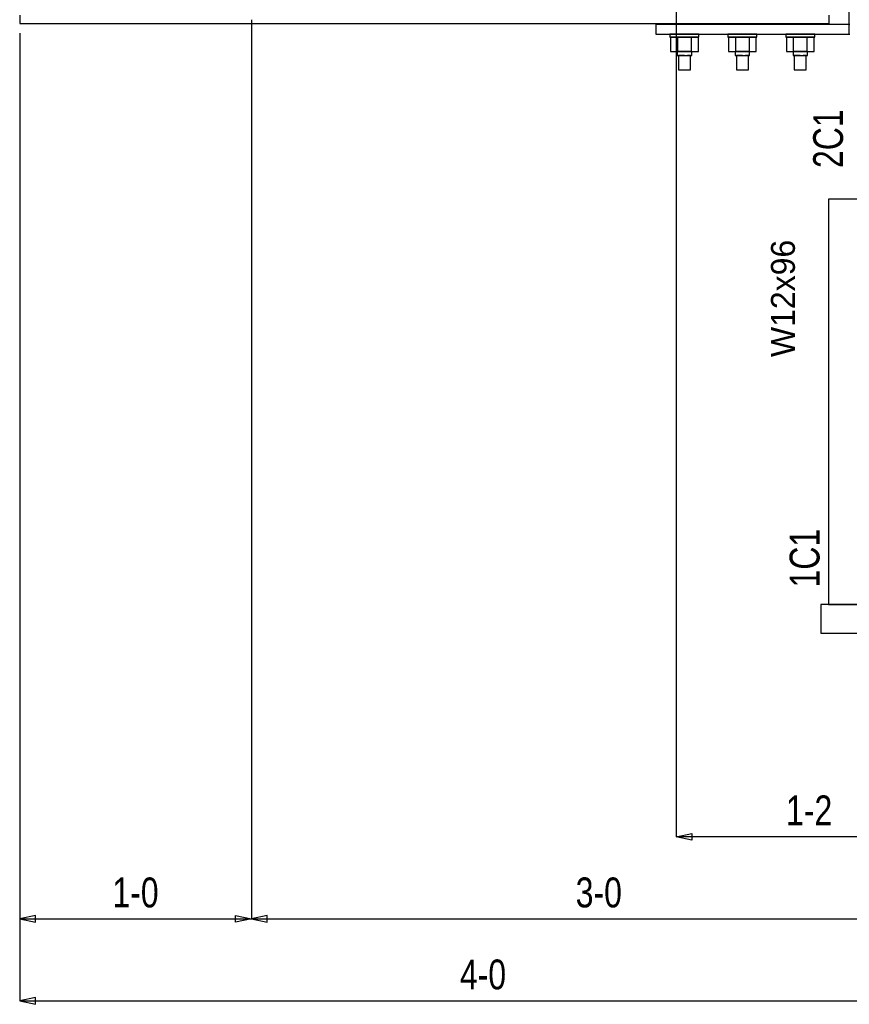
# Model space of a CAD drawing. Header units: inches. Extents: x -17.2 to 17.5, y -11.2 to 11.2.
# Tile 30 of 41: x 2.2 to 5.7, y -1.9 to 2.3. Entities that reach past the tile are written whole.
import ezdxf
from ezdxf.enums import TextEntityAlignment as Align

# ---------------------------------------------------------------- set-up
doc = ezdxf.new("R2010")
doc.units = ezdxf.units.IN
doc.header["$LTSCALE"] = 2.5
doc.header["$MEASUREMENT"] = 0
doc.layers.add('Layer_0', color=7, linetype='Continuous')

msp = doc.modelspace()

# ---------------------------------------------------------------- linework, layer by layer
at = {"color": 1, "linetype": 'Continuous'}
for p, q in [((4.9994, 3.8565), (4.9994, -1.1888)), ((3.1661, 2.3381), (3.1661, -1.543)), ((3.1661, 2.3381), (3.1661, -1.543)), ((2.1661, 2.2815), (2.1661, -1.543)), ((4.9994, -1.1888), (5.0683, -1.174)), ((6.1661, -1.1888), (4.9994, -1.1888)), ((5.0683, -1.2036), (4.9994, -1.1888)), ((5.0683, -1.174), (5.0683, -1.2036)), ((2.235, -1.5282), (2.1661, -1.543)), ((2.235, -1.5577), (2.235, -1.5282)), ((3.0972, -1.5577), (3.0972, -1.5282)), ((3.0972, -1.5282), (3.1661, -1.543)), ((3.235, -1.5282), (3.1661, -1.543)), ((3.235, -1.5577), (3.235, -1.5282)), ((2.1661, -1.543), (2.235, -1.5577)), ((2.1661, -1.543), (3.1661, -1.543)), ((2.1661, -1.543), (2.1661, -1.8971)), ((3.1661, -1.543), (3.0972, -1.5577)), ((3.1661, -1.543), (3.235, -1.5577)), ((3.1661, -1.543), (6.1661, -1.543)), ((2.235, -1.8824), (2.1661, -1.8971)), ((2.1661, -1.8971), (2.235, -1.9119)), ((2.1661, -1.8971), (6.1661, -1.8971)), ((2.235, -1.9119), (2.235, -1.8824))]:
    msp.add_line(p, q, dxfattribs=at)
at = {"layer": 'Layer_0', "color": 2, "linetype": 'Continuous'}
for p, q in [((5.7455, 2.6065), (5.7455, 2.32)), ((2.1661, 2.359), (2.1661, 2.3232)), ((5.6609, 2.3232), (5.6609, 2.359)), ((2.1661, 2.3232), (5.6609, 2.3232)), ((5.7038, 2.318), (4.9121, 2.318)), ((4.9121, 2.318), (4.9121, 2.2763)), ((5.7198, 2.318), (5.7038, 2.318)), ((5.7333, 2.318), (5.7198, 2.318)), ((5.7423, 2.318), (5.7333, 2.318)), ((5.7455, 2.318), (5.7423, 2.318)), ((5.7455, 2.32), (5.7494, 2.32)), ((5.7455, 2.318), (5.7455, 2.2763)), ((4.9121, 2.2763), (5.7038, 2.2763)), ((5.7038, 2.2763), (5.7198, 2.2763)), ((5.7198, 2.2763), (5.7333, 2.2763)), ((5.7333, 2.2763), (5.7423, 2.2763)), ((5.7423, 2.2763), (5.7455, 2.2763)), ((5.7455, 2.2763), (5.7494, 2.2763)), ((5.8328, 1.5648), (5.6578, 1.5648)), ((5.6578, 1.5648), (5.6578, 0.2315)), ((5.6578, 0.2315), (5.6578, -0.1852)), ((5.6244, -0.1852), (5.6244, -0.3102)), ((6.7078, -0.1852), (5.6244, -0.1852)), ((5.6578, -0.1852), (6.6744, -0.1852)), ((5.6244, -0.3102), (6.7078, -0.3102))]:
    msp.add_line(p, q, dxfattribs=at)
at = {"layer": 'Layer_0', "color": 1, "linetype": 'Continuous'}
for p, q in [((5.0046, 2.3232), (5.0046, 2.318)), ((5.0671, 2.318), (5.0671, 2.3232)), ((5.2546, 2.3232), (5.2546, 2.318)), ((5.3171, 2.318), (5.3171, 2.3232)), ((5.5046, 2.3232), (5.5046, 2.318)), ((5.5671, 2.318), (5.5671, 2.3232)), ((4.9734, 2.2761), (4.9734, 2.2631)), ((4.9782, 2.2761), (4.9734, 2.2761)), ((4.9734, 2.2631), (4.9782, 2.2631)), ((4.9758, 2.2631), (4.9758, 2.2019)), ((5.0058, 2.2631), (4.9758, 2.2631)), ((4.9917, 2.2761), (4.9782, 2.2761)), ((4.9782, 2.2631), (4.9917, 2.2631)), ((5.012, 2.2761), (4.9917, 2.2761)), ((4.9917, 2.2631), (5.012, 2.2631)), ((5.0046, 2.2763), (5.0046, 2.2761)), ((5.0046, 2.2761), (5.0088, 2.2761)), ((5.0058, 2.2631), (5.0058, 2.2019)), ((5.066, 2.2631), (5.0058, 2.2631)), ((5.0088, 2.2761), (5.0203, 2.2761)), ((5.0359, 2.2761), (5.012, 2.2761)), ((5.012, 2.2631), (5.0359, 2.2631)), ((5.0203, 2.2761), (5.0359, 2.2761)), ((5.0598, 2.2761), (5.0359, 2.2761)), ((5.0359, 2.2761), (5.0515, 2.2761)), ((5.0359, 2.2631), (5.0598, 2.2631)), ((5.0515, 2.2761), (5.063, 2.2761)), ((5.0801, 2.2761), (5.0598, 2.2761)), ((5.0598, 2.2631), (5.0801, 2.2631)), ((5.063, 2.2761), (5.0671, 2.2761)), ((5.066, 2.2019), (5.066, 2.2631)), ((5.096, 2.2631), (5.066, 2.2631)), ((5.0671, 2.2761), (5.0671, 2.2763)), ((5.0936, 2.2761), (5.0801, 2.2761)), ((5.0801, 2.2631), (5.0936, 2.2631)), ((5.0984, 2.2761), (5.0936, 2.2761)), ((5.0936, 2.2631), (5.0984, 2.2631)), ((5.096, 2.2019), (5.096, 2.2631)), ((5.0984, 2.2631), (5.0984, 2.2761)), ((5.2234, 2.2761), (5.2234, 2.2631)), ((5.2282, 2.2761), (5.2234, 2.2761)), ((5.2234, 2.2631), (5.2282, 2.2631)), ((5.2258, 2.2631), (5.2258, 2.2019)), ((5.2558, 2.2631), (5.2258, 2.2631)), ((5.2417, 2.2761), (5.2282, 2.2761)), ((5.2282, 2.2631), (5.2417, 2.2631)), ((5.262, 2.2761), (5.2417, 2.2761)), ((5.2417, 2.2631), (5.262, 2.2631)), ((5.2546, 2.2763), (5.2546, 2.2761)), ((5.2546, 2.2761), (5.2588, 2.2761)), ((5.2558, 2.2631), (5.2558, 2.2019)), ((5.316, 2.2631), (5.2558, 2.2631)), ((5.2588, 2.2761), (5.2703, 2.2761)), ((5.2859, 2.2761), (5.262, 2.2761)), ((5.262, 2.2631), (5.2859, 2.2631)), ((5.2703, 2.2761), (5.2859, 2.2761)), ((5.3098, 2.2761), (5.2859, 2.2761)), ((5.2859, 2.2761), (5.3015, 2.2761)), ((5.2859, 2.2631), (5.3098, 2.2631)), ((5.3015, 2.2761), (5.313, 2.2761)), ((5.3301, 2.2761), (5.3098, 2.2761)), ((5.3098, 2.2631), (5.3301, 2.2631)), ((5.313, 2.2761), (5.3171, 2.2761)), ((5.316, 2.2019), (5.316, 2.2631)), ((5.346, 2.2631), (5.316, 2.2631)), ((5.3171, 2.2761), (5.3171, 2.2763)), ((5.3436, 2.2761), (5.3301, 2.2761)), ((5.3301, 2.2631), (5.3436, 2.2631)), ((5.3484, 2.2761), (5.3436, 2.2761)), ((5.3436, 2.2631), (5.3484, 2.2631)), ((5.346, 2.2019), (5.346, 2.2631)), ((5.3484, 2.2631), (5.3484, 2.2761)), ((5.4734, 2.2761), (5.4734, 2.2631)), ((5.4782, 2.2761), (5.4734, 2.2761)), ((5.4734, 2.2631), (5.4782, 2.2631)), ((5.4758, 2.2631), (5.4758, 2.2019)), ((5.5058, 2.2631), (5.4758, 2.2631)), ((5.4917, 2.2761), (5.4782, 2.2761)), ((5.4782, 2.2631), (5.4917, 2.2631)), ((5.512, 2.2761), (5.4917, 2.2761)), ((5.4917, 2.2631), (5.512, 2.2631)), ((5.5046, 2.2763), (5.5046, 2.2761)), ((5.5046, 2.2761), (5.5088, 2.2761)), ((5.5058, 2.2631), (5.5058, 2.2019)), ((5.566, 2.2631), (5.5058, 2.2631)), ((5.5088, 2.2761), (5.5203, 2.2761)), ((5.5359, 2.2761), (5.512, 2.2761)), ((5.512, 2.2631), (5.5359, 2.2631)), ((5.5203, 2.2761), (5.5359, 2.2761)), ((5.5598, 2.2761), (5.5359, 2.2761)), ((5.5359, 2.2761), (5.5515, 2.2761)), ((5.5359, 2.2631), (5.5598, 2.2631)), ((5.5515, 2.2761), (5.563, 2.2761)), ((5.5801, 2.2761), (5.5598, 2.2761)), ((5.5598, 2.2631), (5.5801, 2.2631)), ((5.563, 2.2761), (5.5671, 2.2761)), ((5.566, 2.2019), (5.566, 2.2631)), ((5.596, 2.2631), (5.566, 2.2631)), ((5.5671, 2.2761), (5.5671, 2.2763)), ((5.5936, 2.2761), (5.5801, 2.2761)), ((5.5801, 2.2631), (5.5936, 2.2631)), ((5.5984, 2.2761), (5.5936, 2.2761)), ((5.5936, 2.2631), (5.5984, 2.2631)), ((5.596, 2.2019), (5.596, 2.2631)), ((5.5984, 2.2631), (5.5984, 2.2761)), ((4.9758, 2.2019), (5.0058, 2.2019)), ((5.0046, 2.2019), (5.0046, 2.1845)), ((5.0088, 2.2019), (5.0046, 2.2019)), ((5.0046, 2.1845), (5.0088, 2.1845)), ((5.0058, 2.2019), (5.066, 2.2019)), ((5.0203, 2.2019), (5.0088, 2.2019)), ((5.0088, 2.1845), (5.0203, 2.1845)), ((5.0099, 2.1845), (5.0099, 2.122)), ((5.0133, 2.1845), (5.0099, 2.1845)), ((5.0229, 2.1845), (5.0133, 2.1845)), ((5.0359, 2.2019), (5.0203, 2.2019)), ((5.0203, 2.1845), (5.0359, 2.1845)), ((5.0359, 2.1845), (5.0229, 2.1845)), ((5.0515, 2.2019), (5.0359, 2.2019)), ((5.0359, 2.1845), (5.0515, 2.1845)), ((5.0584, 2.1845), (5.0489, 2.1845)), ((5.063, 2.2019), (5.0515, 2.2019)), ((5.0515, 2.1845), (5.063, 2.1845)), ((5.0619, 2.1845), (5.0584, 2.1845)), ((5.0619, 2.122), (5.0619, 2.1845)), ((5.0671, 2.2019), (5.063, 2.2019)), ((5.063, 2.1845), (5.0671, 2.1845)), ((5.066, 2.2019), (5.096, 2.2019)), ((5.0671, 2.1845), (5.0671, 2.2019)), ((5.2258, 2.2019), (5.2558, 2.2019)), ((5.2546, 2.2019), (5.2546, 2.1845)), ((5.2588, 2.2019), (5.2546, 2.2019)), ((5.2546, 2.1845), (5.2588, 2.1845)), ((5.2558, 2.2019), (5.316, 2.2019)), ((5.2703, 2.2019), (5.2588, 2.2019)), ((5.2588, 2.1845), (5.2703, 2.1845)), ((5.2599, 2.1845), (5.2599, 2.122)), ((5.2633, 2.1845), (5.2599, 2.1845)), ((5.2729, 2.1845), (5.2633, 2.1845)), ((5.2859, 2.2019), (5.2703, 2.2019)), ((5.2703, 2.1845), (5.2859, 2.1845)), ((5.2859, 2.1845), (5.2729, 2.1845)), ((5.3015, 2.2019), (5.2859, 2.2019)), ((5.2859, 2.1845), (5.3015, 2.1845)), ((5.3084, 2.1845), (5.2989, 2.1845)), ((5.313, 2.2019), (5.3015, 2.2019)), ((5.3015, 2.1845), (5.313, 2.1845)), ((5.3119, 2.1845), (5.3084, 2.1845)), ((5.3119, 2.122), (5.3119, 2.1845)), ((5.3171, 2.2019), (5.313, 2.2019)), ((5.313, 2.1845), (5.3171, 2.1845)), ((5.316, 2.2019), (5.346, 2.2019)), ((5.3171, 2.1845), (5.3171, 2.2019)), ((5.4758, 2.2019), (5.5058, 2.2019)), ((5.5046, 2.2019), (5.5046, 2.1845)), ((5.5088, 2.2019), (5.5046, 2.2019)), ((5.5046, 2.1845), (5.5088, 2.1845)), ((5.5058, 2.2019), (5.566, 2.2019)), ((5.5203, 2.2019), (5.5088, 2.2019)), ((5.5088, 2.1845), (5.5203, 2.1845)), ((5.5099, 2.1845), (5.5099, 2.122)), ((5.5133, 2.1845), (5.5099, 2.1845)), ((5.5229, 2.1845), (5.5133, 2.1845)), ((5.5359, 2.2019), (5.5203, 2.2019)), ((5.5203, 2.1845), (5.5359, 2.1845)), ((5.5359, 2.1845), (5.5229, 2.1845)), ((5.5515, 2.2019), (5.5359, 2.2019)), ((5.5359, 2.1845), (5.5515, 2.1845)), ((5.5584, 2.1845), (5.5489, 2.1845)), ((5.563, 2.2019), (5.5515, 2.2019)), ((5.5515, 2.1845), (5.563, 2.1845)), ((5.5619, 2.1845), (5.5584, 2.1845)), ((5.5619, 2.122), (5.5619, 2.1845)), ((5.5671, 2.2019), (5.563, 2.2019)), ((5.563, 2.1845), (5.5671, 2.1845)), ((5.566, 2.2019), (5.596, 2.2019)), ((5.5671, 2.1845), (5.5671, 2.2019)), ((5.0099, 2.122), (5.0133, 2.122)), ((5.0133, 2.122), (5.0229, 2.122)), ((5.0229, 2.122), (5.0359, 2.122)), ((5.0359, 2.122), (5.0489, 2.122)), ((5.0489, 2.122), (5.0584, 2.122)), ((5.0584, 2.122), (5.0619, 2.122)), ((5.2599, 2.122), (5.2633, 2.122)), ((5.2633, 2.122), (5.2729, 2.122)), ((5.2729, 2.122), (5.2859, 2.122)), ((5.2859, 2.122), (5.2989, 2.122)), ((5.2989, 2.122), (5.3084, 2.122)), ((5.3084, 2.122), (5.3119, 2.122)), ((5.5099, 2.122), (5.5133, 2.122)), ((5.5133, 2.122), (5.5229, 2.122)), ((5.5229, 2.122), (5.5359, 2.122)), ((5.5359, 2.122), (5.5489, 2.122)), ((5.5489, 2.122), (5.5584, 2.122)), ((5.5584, 2.122), (5.5619, 2.122))]:
    msp.add_line(p, q, dxfattribs=at)

# ---------------------------------------------------------------- texts
at = {"color": 2, "linetype": 'Continuous', "width": 0.8}
for s, p in [('1-2', (5.5741, -1.1392)), ('1-0', (2.6661, -1.4934)), ('3-0', (4.6661, -1.4934)), ('4-0', (4.1661, -1.8475))]:
    msp.add_text(s, height=0.12902, dxfattribs=at).set_placement(p, align=Align.CENTER)
at = {"layer": 'Layer_0', "color": 2, "linetype": 'Continuous', "width": 0.8}
for s, p in [('2C1', (5.7205, 1.6986)), ('1C1', (5.6189, -0.1122))]:
    msp.add_text(s, height=0.12902, rotation=90, dxfattribs=at).set_placement(p)
at = {"layer": 'Layer_0', "color": 1, "linetype": 'Continuous'}
msp.add_text('W12x96', height=0.10322, rotation=90, dxfattribs=at).set_placement((5.4094, 1.1356), align=Align.TOP_CENTER)

doc.saveas('drawing.dxf')
